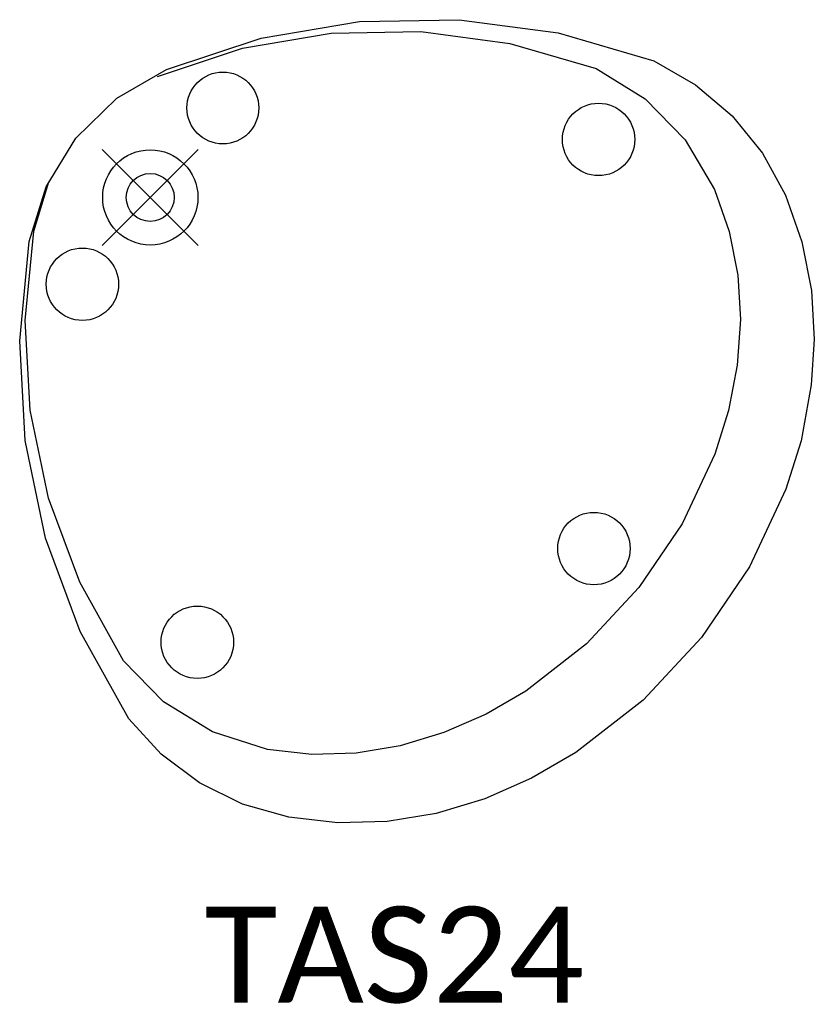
# Model space of a CAD drawing. Header units: inches. Extents: x -2.7 to 13.8, y -16.8 to 3.7.
import ezdxf

# ---------------------------------------------------------------- set-up
doc = ezdxf.new("R2010")
doc.units = ezdxf.units.IN
doc.header["$MEASUREMENT"] = 0
doc.header["$PDMODE"] = 35
doc.header["$PDSIZE"] = 1
doc.layers.add('A-FURN-P-TABL', color=2, linetype='Continuous')
doc.layers.add('A-FURN-P-TABL-TN', color=2, linetype='Continuous')
doc.styles.add('MtXpl_Calibri', font='calibri.ttf')

msp = doc.modelspace()

# ---------------------------------------------------------------- linework, layer by layer
at = {"layer": 'A-FURN-P-TABL'}
for p, q in [((4.363, 3.668), (6.443, 3.706)), ((6.443, 3.706), (8.504, 3.43)), ((2.313, 3.319), (4.363, 3.668)), ((0.339, 2.665), (2.313, 3.319)), ((1.926, 3.11), (3.771, 3.425)), ((3.771, 3.425), (5.643, 3.458)), ((5.643, 3.458), (7.498, 3.21)), ((8.504, 3.43), (10.501, 2.847)), ((0.149, 2.522), (1.926, 3.11)), ((7.498, 3.21), (9.295, 2.685)), ((9.295, 2.685), (10.316, 2.057)), ((10.501, 2.847), (11.369, 2.349)), ((-0.696, 2.072), (0.339, 2.665)), ((11.369, 2.349), (12.131, 1.701)), ((-1.552, 1.239), (-0.696, 2.072)), ((10.316, 2.057), (11.155, 1.199)), ((12.131, 1.701), (12.763, 0.924)), ((-2.173, 0.222), (-1.552, 1.239)), ((11.155, 1.199), (11.762, 0.164)), ((12.763, 0.924), (13.242, 0.046)), ((-2.523, -0.918), (-2.173, 0.222)), ((-2.426, -0.703), (-2.112, 0.323)), ((11.762, 0.164), (12.069, -0.711)), ((13.242, 0.046), (13.583, -0.926)), ((-2.607, -2.567), (-2.426, -0.703)), ((12.069, -0.711), (12.251, -1.62)), ((-2.723, -2.988), (-2.523, -0.918)), ((13.583, -0.926), (13.786, -1.937)), ((12.251, -1.62), (12.304, -2.546)), ((13.786, -1.937), (13.845, -2.965)), ((-2.505, -4.436), (-2.607, -2.567)), ((12.304, -2.546), (12.237, -3.5)), ((-2.61, -5.065), (-2.723, -2.988)), ((13.845, -2.965), (13.778, -3.907)), ((12.237, -3.5), (12.059, -4.441)), ((13.778, -3.907), (13.572, -5.071)), ((-2.123, -6.268), (-2.505, -4.436)), ((12.059, -4.441), (11.772, -5.354)), ((-2.186, -7.101), (-2.61, -5.065)), ((13.572, -5.071), (13.253, -6.085)), ((11.772, -5.354), (11.089, -6.806)), ((13.253, -6.085), (12.494, -7.699)), ((-1.47, -8.022), (-2.123, -6.268)), ((11.089, -6.806), (10.188, -8.134)), ((-1.46, -9.05), (-2.186, -7.101)), ((12.494, -7.699), (11.493, -9.175)), ((-0.561, -9.658), (-1.47, -8.022)), ((10.188, -8.134), (9.092, -9.307)), ((-0.45, -10.868), (-1.46, -9.05)), ((11.493, -9.175), (10.275, -10.478)), ((9.092, -9.307), (7.827, -10.295)), ((0.278, -10.516), (-0.561, -9.658)), ((7.827, -10.295), (7, -10.776)), ((1.3, -11.144), (0.278, -10.516)), ((10.275, -10.478), (8.87, -11.575)), ((0.228, -11.605), (-0.45, -10.868)), ((7, -10.776), (6.123, -11.158)), ((2.444, -11.506), (1.3, -11.144)), ((6.123, -11.158), (5.207, -11.436)), ((5.207, -11.436), (4.292, -11.589)), ((1.029, -12.205), (0.228, -11.605)), ((3.365, -11.612), (2.444, -11.506)), ((4.292, -11.589), (3.365, -11.612)), ((8.87, -11.575), (7.951, -12.11)), ((7.951, -12.11), (6.976, -12.535)), ((1.926, -12.649), (1.029, -12.205)), ((2.888, -12.922), (1.926, -12.649)), ((6.976, -12.535), (5.958, -12.843)), ((3.912, -13.039), (2.888, -12.922)), ((5.958, -12.843), (4.942, -13.013)), ((4.942, -13.013), (3.912, -13.039))]:
    msp.add_line(p, q, dxfattribs=at)
for centre, radius in [((1.513, 1.865), 0.749), ((9.347, 1.209), 0.755), ((0, 0), 0.993), ((-1.416, -1.81), 0.755), ((9.25, -7.32), 0.755), ((0.981, -9.274), 0.755)]:
    msp.add_circle(centre, radius, dxfattribs=at)
msp.add_point((-0.002, -0.001), dxfattribs=at)

# ---------------------------------------------------------------- texts
at = {"layer": 'A-FURN-P-TABL-TN', "style": 'MtXpl_Calibri'}
msp.add_text('TAS24', height=2, dxfattribs=at).set_placement((1.131, -16.786))

doc.saveas('drawing.dxf')
